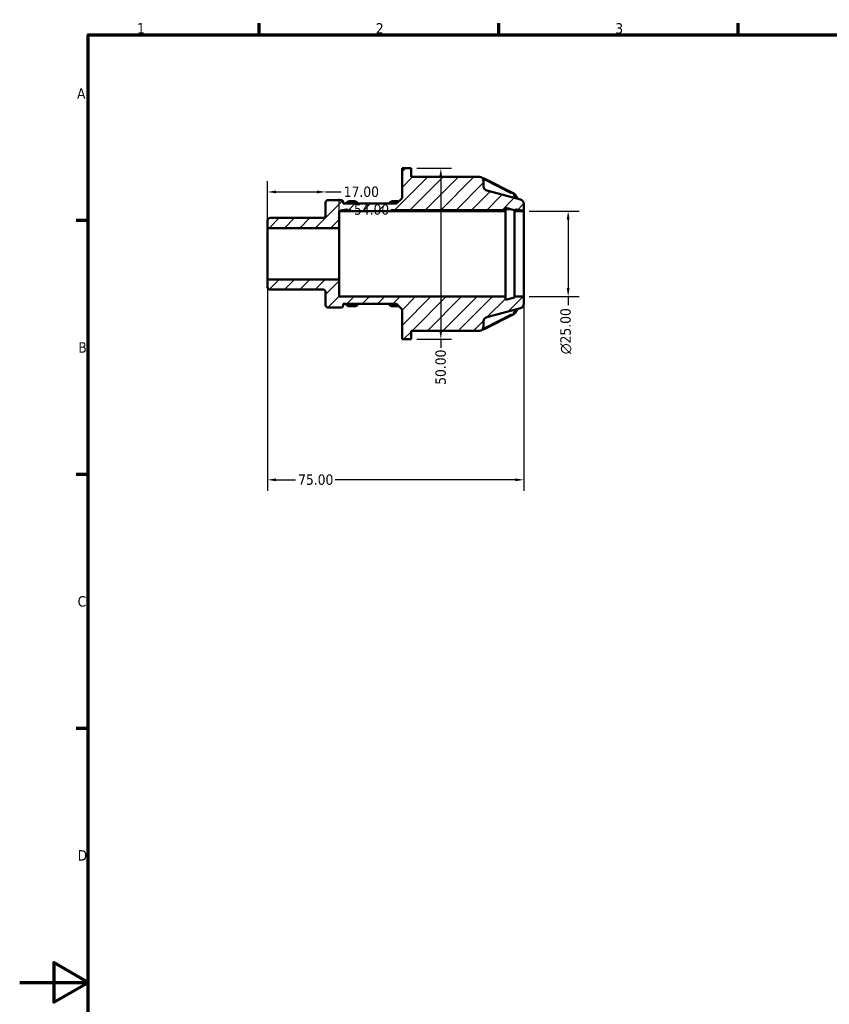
# Model space of a CAD drawing. Header units: millimetres. Extents: x 0 to 903, y 0 to 594.
# Tile 4 of 8: x 0 to 237, y 291 to 578. Entities that reach past the tile are written whole.
import ezdxf

# ---------------------------------------------------------------- set-up
doc = ezdxf.new("R2010")
doc.units = ezdxf.units.MM
for name, color, linetype, lineweight in [('Border (ANSI)', 7, 'Continuous', 70), ('Dimension (ANSI)', 7, 'Continuous', 25), ('Hatch (ANSI)', 7, 'Continuous', 18), ('Visible (ANSI)', 7, 'Continuous', 50), ('Visible Narrow (ANSI)', 7, 'Continuous', 35)]:
    doc.layers.add(name, color=color, linetype=linetype, lineweight=lineweight)
doc.styles.add('Note Text (ANSI)', font='tahoma.ttf')
doc.dimstyles.new('Default - mm (ANSI)', dxfattribs={"dimtxt": 3.048, "dimasz": 2.5, "dimexe": 3.175, "dimexo": 1.6002, "dimgap": 0.8, "dimtad": 0, "dimtoh": 1, "dimrnd": 1e-08, "dimzin": 4, "dimdsep": 46, "dimtxsty": 'Note Text (ANSI)', "dimcen": 0.09, "dimdle": 10, "dimclrd": 256, "dimclre": 256, "dimclrt": 256, "dimadec": 1, "dimazin": 1, "dimtfac": 1, "dimtofl": 0, "dimtmove": 0, "dimatfit": 3, "dimfxl": 1, "dimtolj": 1, "dimtzin": 4, "dimlwd": -1, "dimlwe": -1, "dimarcsym": 0})

# ---------------------------------------------------------------- blocks, each defined once
blk = doc.blocks.new('Borders Default Border')
at = {"layer": 'Border (ANSI)'}
for p, q in [((70.08, 574), (70.08, 577.45)), ((140.17, 574), (140.17, 577.45)), ((210.25, 574), (210.25, 577.45)), ((20, 519.75), (16.55, 519.75)), ((20, 445.5), (16.55, 445.5)), ((20, 371.25), (16.55, 371.25))]:
    blk.add_line(p, q, dxfattribs=at)
at = {"layer": 'Border (ANSI)', "flags": 128}
for points in [[(20, 20), (20, 574), (821, 574), (821, 20), (20, 20)], [(0, 297), (20, 297), (10, 302.77), (10, 291.23), (20, 297)]]:
    blk.add_lwpolyline(points, dxfattribs=at)
at = {"layer": 'Border (ANSI)', "char_height": 3.05, "attachment_point": 7, "style": 'Note Text (ANSI)'}
for s, insert in [('1', (34.35, 574.4)), ('2', (104.2, 574.4)), ('3', (174.26, 574.34)), ('A', (16.78, 555.35)), ('B', (17.15, 481.1)), ('C', (16.95, 406.8)), ('D', (16.96, 332.6))]:
    blk.add_mtext(s, dxfattribs=dict(at, insert=insert))
blk = doc.blocks.new('*D7')
at = {"layer": 'Defpoints', "color": 0, "transparency": 16777216}
for p in [(89.5, 528.09), (89.5, 523.1), (72.5, 517.5)]:
    blk.add_point(p, dxfattribs=at)
at = {"layer": 'Dimension (ANSI)', "transparency": 16777216}
for p, q in [((72.5, 519.1), (72.5, 531.27)), ((75, 528.09), (87, 528.09)), ((89.5, 528.09), (94.02, 528.09))]:
    blk.add_line(p, q, dxfattribs=at)
for points in [[(75, 528.51), (75, 527.68), (72.5, 528.09)], [(87, 528.51), (87, 527.68), (89.5, 528.09)]]:
    blk.add_solid(points, dxfattribs=at)
at = {"layer": 'Dimension (ANSI)', "transparency": 16777216, "insert": (94.82, 529.68), "char_height": 3.048, "attachment_point": 1, "style": 'Note Text (ANSI)'}
blk.add_mtext('\\A1;17.00', dxfattribs=at)
blk = doc.blocks.new('*D8')
at = {"layer": 'Defpoints', "color": 0, "transparency": 16777216}
for p in [(147.5, 522.5), (147.5, 497.5), (160.47, 497.5)]:
    blk.add_point(p, dxfattribs=at)
at = {"layer": 'Dimension (ANSI)', "transparency": 16777216}
for p, q in [((149.1, 522.5), (163.64, 522.5)), ((160.47, 520), (160.47, 500)), ((149.1, 497.5), (163.64, 497.5)), ((160.47, 497.5), (160.47, 495))]:
    blk.add_line(p, q, dxfattribs=at)
for points in [[(160.05, 520), (160.88, 520), (160.47, 522.5)], [(160.05, 500), (160.88, 500), (160.47, 497.5)]]:
    blk.add_solid(points, dxfattribs=at)
at = {"layer": 'Dimension (ANSI)', "transparency": 16777216, "insert": (158.17, 480.65), "char_height": 3.048, "attachment_point": 1, "rotation": 90, "style": 'Note Text (ANSI)'}
blk.add_mtext('\\A1;\\fAIGDT|b0|i0;\\H3.0480;\\ln\\fTahoma|b0|i0;\\H3.0480;25.00', dxfattribs=at)
blk = doc.blocks.new('*D9')
at = {"layer": 'Defpoints', "color": 0, "transparency": 16777216}
for p in [(72.5, 502.5), (147.5, 497.5), (72.5, 443.93)]:
    blk.add_point(p, dxfattribs=at)
at = {"layer": 'Dimension (ANSI)', "transparency": 16777216}
for p, q in [((72.5, 500.9), (72.5, 440.75)), ((147.5, 495.9), (147.5, 440.75)), ((75, 443.93), (80.67, 443.93)), ((145, 443.93), (92.32, 443.93))]:
    blk.add_line(p, q, dxfattribs=at)
for points in [[(75, 444.34), (75, 443.51), (72.5, 443.93)], [(145, 444.34), (145, 443.51), (147.5, 443.93)]]:
    blk.add_solid(points, dxfattribs=at)
at = {"layer": 'Dimension (ANSI)', "transparency": 16777216, "insert": (81.47, 445.51), "char_height": 3.048, "attachment_point": 1, "style": 'Note Text (ANSI)'}
blk.add_mtext('\\A1;75.00', dxfattribs=at)
blk = doc.blocks.new('*D10')
at = {"layer": 'Defpoints', "color": 0, "transparency": 16777216}
for p in [(114.56, 535), (114.56, 485), (123.21, 485)]:
    blk.add_point(p, dxfattribs=at)
at = {"layer": 'Dimension (ANSI)', "transparency": 16777216}
for p, q in [((116.16, 535), (126.38, 535)), ((123.21, 532.5), (123.21, 487.5)), ((116.16, 485), (126.38, 485)), ((123.21, 485), (123.21, 482.5))]:
    blk.add_line(p, q, dxfattribs=at)
for points in [[(122.79, 532.5), (123.62, 532.5), (123.21, 535)], [(122.79, 487.5), (123.62, 487.5), (123.21, 485)]]:
    blk.add_solid(points, dxfattribs=at)
at = {"layer": 'Dimension (ANSI)', "transparency": 16777216, "insert": (121.62, 471.7), "char_height": 3.048, "attachment_point": 1, "rotation": 90, "style": 'Note Text (ANSI)'}
blk.add_mtext('\\A1;50.00', dxfattribs=at)
blk = doc.blocks.new('*D11')
at = {"layer": 'Defpoints', "color": 0, "transparency": 16777216}
for p in [(93.5, 522.9), (93.5, 517.5), (147.5, 510)]:
    blk.add_point(p, dxfattribs=at)
at = {"layer": 'Dimension (ANSI)', "transparency": 16777216}
for p, q in [((93.5, 519.1), (93.5, 526.08)), ((96, 522.9), (97.01, 522.9)), ((145, 522.9), (108.61, 522.9))]:
    blk.add_line(p, q, dxfattribs=at)
for points in [[(96, 523.32), (96, 522.49), (93.5, 522.9)], [(145, 523.32), (145, 522.49), (147.5, 522.9)]]:
    blk.add_solid(points, dxfattribs=at)
at = {"layer": 'Dimension (ANSI)', "transparency": 16777216, "insert": (97.81, 524.49), "char_height": 3.048, "attachment_point": 1, "style": 'Note Text (ANSI)'}
blk.add_mtext('\\A1;54.00', dxfattribs=at)

msp = doc.modelspace()

# ---------------------------------------------------------------- hatches: boundary and pattern name
at = {"layer": 'Hatch (ANSI)'}
h = msp.add_hatch(dxfattribs=at)
h.set_pattern_fill('ANSI31', color=256, scale=25.4, style=0)
h.set_pattern_definition([(45, (0, 0), (-2.245064, 2.245064), [])])
edge = h.paths.add_edge_path()
edge.add_ellipse((73.248, 500.272), major_axis=(-0.75, 0), ratio=1, start_angle=0, end_angle=90)
edge.add_line((73.248, 499.522), (88.748, 499.522))
edge.add_ellipse((88.748, 498.772), major_axis=(0, 0.75), ratio=1, start_angle=270, end_angle=360, ccw=False)
edge.add_line((89.498, 498.772), (89.498, 495.034))
edge.add_ellipse((90.248, 495.034), major_axis=(-0.75, 0), ratio=1, start_angle=0, end_angle=90)
edge.add_line((90.248, 494.284), (94.098, 494.284))
edge.add_ellipse((94.098, 494.784), major_axis=(0, -0.5), ratio=1, start_angle=0, end_angle=90)
edge.add_line((94.598, 494.784), (94.598, 495.331))
edge.add_line((94.598, 495.331), (110.238, 495.331))
edge.add_line((110.238, 495.331), (111.858, 493.712))
edge.add_line((111.858, 493.712), (111.858, 485))
edge.add_line((111.858, 485), (114.558, 485))
edge.add_line((114.558, 485), (114.558, 487.5))
edge.add_line((114.558, 487.5), (134.486, 487.5))
edge.add_ellipse((134.486, 488.75), major_axis=(0, -1.25), ratio=1, start_angle=0, end_angle=90)
edge.add_line((135.736, 488.75), (135.736, 490.291))
edge.add_ellipse((136.986, 490.291), major_axis=(-1.25, 0), ratio=1, start_angle=285, end_angle=360, ccw=False)
edge.add_line((136.663, 491.498), (146.571, 494.153))
edge.add_ellipse((146.248, 495.361), major_axis=(0.324, -1.207), ratio=1, start_angle=0, end_angle=75)
edge.add_line((147.498, 495.361), (147.498, 497.5))
edge.add_line((147.498, 497.5), (144.798, 497.5))
edge.add_line((144.798, 497.5), (144.798, 497.25))
edge.add_line((144.798, 497.25), (142.098, 496.527))
edge.add_line((142.098, 496.527), (142.098, 497.5))
edge.add_line((142.098, 497.5), (93.498, 497.5))
edge.add_line((93.498, 497.5), (93.498, 502.5))
edge.add_line((93.498, 502.5), (72.498, 502.5))
edge.add_line((72.498, 502.5), (72.498, 500.272))
edge = h.paths.add_edge_path()
edge.add_ellipse((73.248, 519.727), major_axis=(0, 0.75), ratio=1, start_angle=0, end_angle=90)
edge.add_line((72.498, 519.727), (72.498, 517.5))
edge.add_line((72.498, 517.5), (93.498, 517.5))
edge.add_line((93.498, 517.5), (93.498, 522.5))
edge.add_line((93.498, 522.5), (142.098, 522.5))
edge.add_line((142.098, 522.5), (142.098, 523.473))
edge.add_line((142.098, 523.473), (144.798, 522.75))
edge.add_line((144.798, 522.75), (144.798, 522.5))
edge.add_line((144.798, 522.5), (147.498, 522.5))
edge.add_line((147.498, 522.5), (147.498, 524.639))
edge.add_ellipse((146.248, 524.639), major_axis=(1.25, 0), ratio=1, start_angle=0, end_angle=75)
edge.add_line((146.571, 525.847), (136.663, 528.502))
edge.add_ellipse((136.986, 529.709), major_axis=(-0.324, -1.207), ratio=1, start_angle=285, end_angle=360, ccw=False)
edge.add_line((135.736, 529.709), (135.736, 531.25))
edge.add_ellipse((134.486, 531.25), major_axis=(1.25, 0), ratio=1, start_angle=0, end_angle=90)
edge.add_line((134.486, 532.5), (114.558, 532.5))
edge.add_line((114.558, 532.5), (114.558, 535))
edge.add_line((114.558, 535), (111.858, 535))
edge.add_line((111.858, 535), (111.858, 526.288))
edge.add_line((111.858, 526.288), (110.238, 524.668))
edge.add_line((110.238, 524.668), (94.598, 524.668))
edge.add_line((94.598, 524.668), (94.598, 525.216))
edge.add_ellipse((94.098, 525.216), major_axis=(0.5, 0), ratio=1, start_angle=0, end_angle=90)
edge.add_line((94.098, 525.716), (90.248, 525.716))
edge.add_ellipse((90.248, 524.966), major_axis=(0, 0.75), ratio=1, start_angle=0, end_angle=90)
edge.add_line((89.498, 524.966), (89.498, 521.227))
edge.add_ellipse((88.748, 521.227), major_axis=(0.75, 0), ratio=1, start_angle=270, end_angle=360, ccw=False)
edge.add_line((88.748, 520.477), (73.248, 520.477))

# ---------------------------------------------------------------- linework, layer by layer
at = {"layer": 'Visible (ANSI)'}
for p, q in [((114.558, 535), (111.858, 535)), ((111.858, 535), (111.858, 526.288)), ((114.558, 532.5), (114.558, 535)), ((134.486, 532.5), (114.558, 532.5)), ((135.535, 532.093), (135.41, 532.093)), ((135.736, 529.709), (135.736, 531.25)), ((144.584, 527.661), (135.884, 532.011)), ((146.571, 525.847), (136.663, 528.502)), ((145.673, 526.087), (144.883, 527.387)), ((89.498, 524.966), (89.498, 521.227)), ((94.098, 525.716), (90.248, 525.716)), ((94.598, 524.668), (94.598, 525.216)), ((110.238, 524.668), (94.598, 524.668)), ((95.904, 525.166), (95.329, 524.668)), ((98.003, 525.352), (96.408, 525.352)), ((99.068, 524.681), (98.507, 525.166)), ((108.52, 525.166), (107.96, 524.681)), ((110.619, 525.352), (109.024, 525.352)), ((111.858, 526.288), (110.238, 524.668)), ((147.498, 522.5), (147.498, 524.639)), ((93.498, 517.5), (93.498, 522.5)), ((93.498, 522.5), (142.098, 522.5)), ((142.098, 522.5), (142.098, 523.473)), ((142.098, 523.473), (144.798, 522.75)), ((142.098, 497.5), (142.098, 522.5)), ((144.798, 522.75), (144.798, 522.5)), ((144.798, 522.5), (147.498, 522.5)), ((144.798, 497.5), (144.798, 522.5)), ((147.498, 497.5), (147.498, 522.5)), ((72.498, 519.727), (72.498, 517.5)), ((88.748, 520.477), (73.248, 520.477)), ((72.498, 517.5), (93.498, 517.5)), ((72.498, 502.5), (72.498, 517.5)), ((93.498, 502.5), (93.498, 517.5)), ((93.498, 502.5), (72.498, 502.5)), ((72.498, 502.5), (72.498, 500.272)), ((93.498, 497.5), (93.498, 502.5)), ((73.248, 499.522), (88.748, 499.522)), ((89.498, 498.772), (89.498, 495.034)), ((142.098, 497.5), (93.498, 497.5)), ((94.598, 494.784), (94.598, 495.331)), ((94.598, 495.331), (110.238, 495.331)), ((95.329, 495.331), (95.904, 494.834)), ((98.507, 494.834), (99.068, 495.319)), ((107.96, 495.319), (108.52, 494.834)), ((110.238, 495.331), (111.858, 493.712)), ((142.098, 496.527), (142.098, 497.5)), ((144.798, 497.25), (142.098, 496.527)), ((147.498, 497.5), (144.798, 497.5)), ((144.798, 497.5), (144.798, 497.25)), ((147.498, 495.361), (147.498, 497.5)), ((90.248, 494.284), (94.098, 494.284)), ((96.408, 494.648), (98.003, 494.648)), ((109.024, 494.648), (110.619, 494.648)), ((111.858, 493.712), (111.858, 485)), ((135.884, 487.989), (144.584, 492.339)), ((136.663, 491.498), (146.571, 494.153)), ((144.883, 492.613), (145.673, 493.913)), ((135.736, 488.75), (135.736, 490.291)), ((114.558, 485), (114.558, 487.5)), ((114.558, 487.5), (134.486, 487.5)), ((135.41, 487.907), (135.535, 487.907)), ((111.858, 485), (114.558, 485))]:
    msp.add_line(p, q, dxfattribs=at)
for centre, radius, start, end in [((134.486, 531.25), 1.25, 0, 90), ((136.986, 529.709), 1.25, 180, 255), ((90.248, 524.966), 0.75, 90, 180), ((94.098, 525.216), 0.5, 0, 90), ((146.248, 524.639), 1.25, 0, 75), ((88.748, 521.227), 0.75, 270, 0), ((73.248, 519.727), 0.75, 90, 180), ((73.248, 500.272), 0.75, 180, 270), ((88.748, 498.772), 0.75, 0, 90), ((146.248, 495.361), 1.25, 285, 0), ((90.248, 495.034), 0.75, 180, 270), ((94.098, 494.784), 0.5, 270, 0), ((136.986, 490.291), 1.25, 105, 180), ((134.486, 488.75), 1.25, 270, 0)]:
    msp.add_arc(centre, radius, start, end, dxfattribs=at)
for points, knots in [([(135.535, 532.093), (135.559, 532.093), (135.583, 532.092), (135.631, 532.087), (135.654, 532.084), (135.702, 532.075), (135.725, 532.07), (135.771, 532.057), (135.794, 532.049), (135.84, 532.032), (135.862, 532.022), (135.884, 532.011)], [4.71238898, 4.71238898, 4.71238898, 4.71238898, 4.81710874, 4.81710874, 4.92182849, 4.92182849, 5.02654825, 5.02654825, 5.131268, 5.131268, 5.23598776, 5.23598776, 5.23598776, 5.23598776]), ([(144.584, 527.661), (144.607, 527.649), (144.63, 527.636), (144.675, 527.607), (144.697, 527.592), (144.74, 527.558), (144.76, 527.539), (144.799, 527.5), (144.818, 527.479), (144.852, 527.435), (144.869, 527.411), (144.883, 527.387)], [5.23598776, 5.23598776, 5.23598776, 5.23598776, 5.34851684, 5.34851684, 5.46104592, 5.46104592, 5.57357501, 5.57357501, 5.68610409, 5.68610409, 5.79863317, 5.79863317, 5.79863317, 5.79863317]), ([(95.904, 525.166), (95.933, 525.191), (95.963, 525.214), (96.027, 525.253), (96.059, 525.271), (96.126, 525.3), (96.161, 525.313), (96.23, 525.332), (96.266, 525.34), (96.337, 525.349), (96.373, 525.352), (96.408, 525.352)], [3.92699082, 3.92699082, 3.92699082, 3.92699082, 4.08407045, 4.08407045, 4.24115008, 4.24115008, 4.39822972, 4.39822972, 4.55530935, 4.55530935, 4.71238898, 4.71238898, 4.71238898, 4.71238898]), ([(98.003, 525.352), (98.039, 525.352), (98.075, 525.349), (98.146, 525.34), (98.181, 525.332), (98.251, 525.313), (98.285, 525.3), (98.352, 525.271), (98.385, 525.253), (98.448, 525.214), (98.478, 525.191), (98.507, 525.166)], [4.71238898, 4.71238898, 4.71238898, 4.71238898, 4.86946861, 4.86946861, 5.02654825, 5.02654825, 5.18362788, 5.18362788, 5.34070751, 5.34070751, 5.49778714, 5.49778714, 5.49778714, 5.49778714]), ([(108.52, 525.166), (108.549, 525.191), (108.58, 525.214), (108.643, 525.253), (108.676, 525.271), (108.743, 525.3), (108.777, 525.313), (108.847, 525.332), (108.882, 525.34), (108.953, 525.349), (108.989, 525.352), (109.024, 525.352)], [3.92699082, 3.92699082, 3.92699082, 3.92699082, 4.08407045, 4.08407045, 4.24115008, 4.24115008, 4.39822972, 4.39822972, 4.55530935, 4.55530935, 4.71238898, 4.71238898, 4.71238898, 4.71238898]), ([(110.619, 525.352), (110.655, 525.352), (110.691, 525.349), (110.762, 525.34), (110.797, 525.332), (110.847, 525.318), (110.862, 525.313), (110.877, 525.308)], [4.71238898, 4.71238898, 4.71238898, 4.71238898, 4.86946861, 4.86946861, 5.02654825, 5.02654825, 5.09523409, 5.09523409, 5.09523409, 5.09523409]), ([(96.408, 494.648), (96.373, 494.648), (96.337, 494.651), (96.266, 494.66), (96.23, 494.668), (96.161, 494.687), (96.126, 494.7), (96.059, 494.729), (96.027, 494.747), (95.963, 494.786), (95.933, 494.809), (95.904, 494.834)], [1.57079633, 1.57079633, 1.57079633, 1.57079633, 1.72787596, 1.72787596, 1.88495559, 1.88495559, 2.04203522, 2.04203522, 2.19911486, 2.19911486, 2.35619449, 2.35619449, 2.35619449, 2.35619449]), ([(98.507, 494.834), (98.478, 494.809), (98.448, 494.786), (98.385, 494.747), (98.352, 494.729), (98.285, 494.7), (98.251, 494.687), (98.181, 494.668), (98.146, 494.66), (98.075, 494.651), (98.039, 494.648), (98.003, 494.648)], [0.78539816, 0.78539816, 0.78539816, 0.78539816, 0.9424778, 0.9424778, 1.09955743, 1.09955743, 1.25663706, 1.25663706, 1.41371669, 1.41371669, 1.57079633, 1.57079633, 1.57079633, 1.57079633]), ([(109.024, 494.648), (108.989, 494.648), (108.953, 494.651), (108.882, 494.66), (108.847, 494.668), (108.777, 494.687), (108.743, 494.7), (108.676, 494.729), (108.643, 494.747), (108.58, 494.786), (108.549, 494.809), (108.52, 494.834)], [1.57079633, 1.57079633, 1.57079633, 1.57079633, 1.72787596, 1.72787596, 1.88495559, 1.88495559, 2.04203522, 2.04203522, 2.19911486, 2.19911486, 2.35619449, 2.35619449, 2.35619449, 2.35619449]), ([(110.877, 494.692), (110.862, 494.687), (110.847, 494.682), (110.797, 494.668), (110.762, 494.66), (110.691, 494.651), (110.655, 494.648), (110.619, 494.648)], [1.18795122, 1.18795122, 1.18795122, 1.18795122, 1.25663706, 1.25663706, 1.41371669, 1.41371669, 1.57079633, 1.57079633, 1.57079633, 1.57079633]), ([(144.883, 492.613), (144.869, 492.589), (144.852, 492.565), (144.818, 492.521), (144.799, 492.5), (144.76, 492.461), (144.74, 492.442), (144.697, 492.408), (144.675, 492.393), (144.63, 492.364), (144.607, 492.351), (144.584, 492.339)], [0.48455213, 0.48455213, 0.48455213, 0.48455213, 0.59708122, 0.59708122, 0.7096103, 0.7096103, 0.82213938, 0.82213938, 0.93466847, 0.93466847, 1.04719755, 1.04719755, 1.04719755, 1.04719755]), ([(135.884, 487.989), (135.862, 487.978), (135.84, 487.968), (135.794, 487.951), (135.771, 487.943), (135.725, 487.93), (135.702, 487.925), (135.654, 487.916), (135.631, 487.913), (135.583, 487.908), (135.559, 487.907), (135.535, 487.907)], [1.04719755, 1.04719755, 1.04719755, 1.04719755, 1.15191731, 1.15191731, 1.25663706, 1.25663706, 1.36135682, 1.36135682, 1.46607657, 1.46607657, 1.57079633, 1.57079633, 1.57079633, 1.57079633])]:
    msp.add_open_spline(points, degree=3, knots=knots, dxfattribs=at)
for points in [[(99.068, 524.681), (99.073, 524.677), (99.077, 524.673), (99.082, 524.668)], [(107.945, 524.668), (107.95, 524.673), (107.955, 524.677), (107.96, 524.681)], [(99.082, 495.331), (99.077, 495.327), (99.073, 495.323), (99.068, 495.319)], [(107.96, 495.319), (107.955, 495.323), (107.95, 495.327), (107.945, 495.331)]]:
    msp.add_open_spline(points, degree=3, dxfattribs=at)
at = {"layer": 'Visible Narrow (ANSI)'}
for p, q in [((135.535, 531.945), (135.535, 532.092)), ((136.095, 531.596), (143.925, 527.681)), ((144.491, 527.32), (145.121, 526.284)), ((95.826, 524.687), (96.21, 525.02)), ((96.408, 525.124), (96.408, 525.351)), ((96.488, 525.102), (97.923, 525.102)), ((98.003, 525.124), (98.003, 525.351)), ((98.201, 525.02), (98.586, 524.687)), ((108.442, 524.687), (108.826, 525.02)), ((109.024, 525.124), (109.024, 525.351)), ((109.104, 525.102), (110.54, 525.102)), ((110.619, 525.124), (110.619, 525.351)), ((96.21, 494.98), (95.826, 495.313)), ((98.586, 495.313), (98.201, 494.98)), ((108.826, 494.98), (108.442, 495.313)), ((96.408, 494.876), (96.408, 494.649)), ((97.923, 494.898), (96.488, 494.898)), ((98.003, 494.876), (98.003, 494.649)), ((109.024, 494.876), (109.024, 494.649)), ((110.54, 494.898), (109.104, 494.898)), ((110.619, 494.876), (110.619, 494.649)), ((143.925, 492.319), (136.095, 488.404)), ((145.121, 493.716), (144.491, 492.68)), ((135.535, 488.055), (135.535, 487.908))]:
    msp.add_line(p, q, dxfattribs=at)
for centre, major_axis, ratio, start_param, end_param in [((135.535, 531.626), (0.25, 0), 0.8660254, 1.0624258, 1.3365338), ((135.66, 531.564), (0.224, 0.447), 0.25, 0.0553574, 1.0517913), ((144.235, 527.276), (0.25, 0), 0.8660254, 0.5126844, 1.0190653), ((144.36, 527.214), (0.224, 0.447), 0.25, 0.0553574, 1.0517913), ((144.456, 527.127), (0.427, 0.26), 0.4424418, 0.0654038, 1.242672), ((96.232, 524.788), (-0.327, 0.378), 0.3535534, 5.1591456, 6.2240253), ((96.408, 524.885), (0.25, 0), 0.8660254, 1.6100662, 2.3169246), ((98.003, 524.885), (0.25, 0), 0.8660254, 0.8246681, 1.5315264), ((98.18, 524.788), (0.327, 0.378), 0.3535534, 0.05916, 1.1240397), ((98.741, 524.303), (0.327, 0.378), 0.3535534, 0.0343029, 0.651756), ((108.287, 524.303), (-0.327, 0.378), 0.3535534, 5.6314293, 6.2488824), ((108.848, 524.788), (-0.327, 0.378), 0.3535534, 5.1591456, 6.2240253), ((109.024, 524.885), (0.25, 0), 0.8660254, 1.6100662, 2.3169246), ((110.619, 524.885), (0.25, 0), 0.8660254, 1.3886505, 1.5612097), ((98.741, 495.697), (0.327, -0.378), 0.3535534, 5.6314293, 6.2488824), ((108.287, 495.697), (-0.327, -0.378), 0.3535534, 0.0343029, 0.651756), ((96.232, 495.212), (-0.327, -0.378), 0.3535534, 0.05916, 1.1240397), ((96.408, 495.115), (-0.25, 0), 0.8660254, 0.8246681, 1.5315264), ((98.003, 495.115), (-0.25, 0), 0.8660254, 1.6100662, 2.3169246), ((98.18, 495.212), (0.327, -0.378), 0.3535534, 5.1591456, 6.2240253), ((108.848, 495.212), (-0.327, -0.378), 0.3535534, 0.05916, 1.1240397), ((109.024, 495.115), (-0.25, 0), 0.8660254, 0.8246681, 1.5315264), ((110.619, 495.115), (-0.25, 0), 0.8660254, 1.5803829, 1.7529422), ((144.235, 492.724), (-0.25, 0), 0.8660254, 2.1225274, 2.6289083), ((144.36, 492.786), (0.224, -0.447), 0.25, 5.231394, 6.2278279), ((144.456, 492.873), (0.427, -0.26), 0.4424418, 5.0405133, 6.2177815), ((135.535, 488.374), (-0.25, 0), 0.8660254, 1.8050588, 2.0791669), ((135.66, 488.436), (0.224, -0.447), 0.25, 5.231394, 6.2278279)]:
    msp.add_ellipse(centre, major_axis=major_axis, ratio=ratio, start_param=start_param, end_param=end_param, dxfattribs=at)

# ---------------------------------------------------------------- block references
msp.add_blockref('Borders Default Border', (0, 0))

# ---------------------------------------------------------------- dimensions: what is measured, and where the dimension line sits
at = {"layer": 'Dimension (ANSI)'}
for base, p1, p2, angle, override, picture, middle in [((123.208, 485), (114.558, 535), (114.558, 485), 90, {"dimtoh": 0, "dimdec": 2, "dimtp": 0, "dimtm": 0, "dimtdec": 2, "dimatfit": 2}, '*D10', (123.208, 476.7)), ((89.498, 528.094), (72.498, 517.5), (89.498, 523.097), 180, {"dimtoh": 0, "dimdec": 2, "dimse2": 1, "dimtp": 0, "dimtm": 0, "dimtdec": 2, "dimatfit": 2}, '*D7', (99.712, 528.094)), ((93.498, 522.902), (147.498, 510), (93.498, 517.5), 180, {"dimtoh": 0, "dimdec": 2, "dimse1": 1, "dimtp": 0, "dimtm": 0, "dimtdec": 2, "dimatfit": 1}, '*D11', (102.807, 522.902)), ((72.498, 443.925), (147.498, 497.5), (72.498, 502.5), 180, {"dimtoh": 0, "dimdec": 2, "dimtp": 0, "dimtm": 0, "dimtdec": 2, "dimatfit": 1}, '*D9', (86.498, 443.925))]:
    dim = msp.add_linear_dim(base=base, p1=p1, p2=p2, angle=angle, dimstyle='Default - mm (ANSI)', override=override, dxfattribs=at)
    dim.commit()
    dim.dimension.update_dxf_attribs({"geometry": picture, "text_midpoint": middle, "dimtype": 160})
dim = msp.add_linear_dim(base=(160.465, 497.5), p1=(147.498, 522.5), p2=(147.498, 497.5), angle=90, text='\\fAIGDT|b0|i0;\\H3.0480;\\ln\\fTahoma|b0|i0;\\H3.0480;<>', dimstyle='Default - mm (ANSI)', override={"dimtoh": 0, "dimdec": 2, "dimtp": 0, "dimtm": 0, "dimtdec": 2, "dimatfit": 2}, dxfattribs=at)
dim.commit()
dim.dimension.update_dxf_attribs({"geometry": '*D8', "text_midpoint": (160.465, 487.427), "dimtype": 160})

doc.saveas('drawing.dxf')
